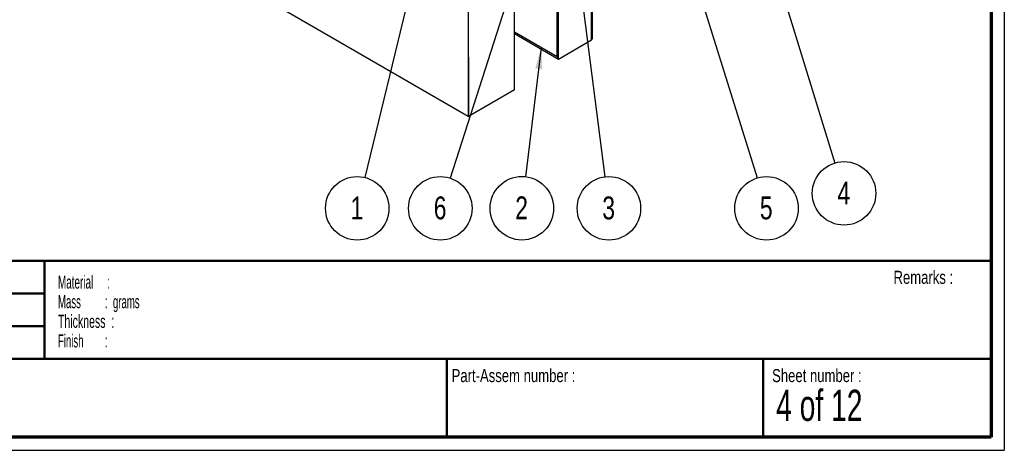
# Paper-space layout 'Sub assem IG' of a CAD drawing. Header units: millimetres. Extents: x 7 to 291, y 7 to 204.
# Tile 2 of 5: x 140 to 291, y 7 to 73. Entities that reach past the tile are written whole.
import ezdxf

# ---------------------------------------------------------------- set-up
doc = ezdxf.new("R2010")
doc.units = ezdxf.units.MM
for name, color, linetype in [('BORDERS', 7, 'Continuous'), ('LOGO', 7, 'Continuous'), ('TEXT_SHEET_FORMAT', 7, 'Continuous')]:
    doc.layers.add(name, color=color, linetype=linetype)
doc.styles.add('SLDTEXTSTYLE1', font='TXT', dxfattribs={"width": 0.75})
doc.styles.add('SLDTEXTSTYLE3', font='TXT', dxfattribs={"width": 0.678571})
doc.styles.add('SLDTEXTSTYLE4', font='TXT', dxfattribs={"width": 0.5675})
doc.styles.add('SLDTEXTSTYLE5', font='TXT', dxfattribs={"width": 0.55})
doc.styles.add('SLDTEXTSTYLE6', font='TXT', dxfattribs={"width": 0.605})
doc.styles.add('SLDTEXTSTYLE7', font='TXT', dxfattribs={"width": 0.549})
doc.dimstyles.new('SLDDIMSTYLE1', dxfattribs={"dimtxt": 0.18, "dimasz": 1.016, "dimexe": 0, "dimexo": 0.0625, "dimgap": 0, "dimtad": 0, "dimtih": 1, "dimtoh": 1, "dimdec": 0, "dimrnd": 1e-09, "dimzin": 0, "dimdsep": 46, "dimtxsty": 'Standard', "dimblk1": 'DOT', "dimblk2": 'DOT', "dimsah": 1, "dimcen": 0.09, "dimadec": 0, "dimazin": 0, "dimtfac": 1.016, "dimtdec": 0, "dimtofl": 0, "dimtmove": 0, "dimatfit": 3, "dimldrblk": 'DOT', "dimfxl": 1, "dimfrac": 2, "dimtolj": 1, "dimtzin": 0, "dimarcsym": 0})
doc.dimstyles.new('SLDDIMSTYLE2', dxfattribs={"dimtxt": 0.18, "dimasz": 3.302, "dimexe": 0, "dimexo": 0.0625, "dimgap": 0, "dimtad": 0, "dimtih": 1, "dimtoh": 1, "dimdec": 0, "dimrnd": 1e-09, "dimzin": 0, "dimdsep": 46, "dimtxsty": 'Standard', "dimsah": 1, "dimcen": 0.09, "dimadec": 0, "dimazin": 0, "dimtfac": 3.302, "dimtdec": 0, "dimtofl": 0, "dimtmove": 0, "dimatfit": 3, "dimfxl": 1, "dimfrac": 2, "dimtolj": 1, "dimtzin": 0, "dimarcsym": 0})

# ---------------------------------------------------------------- blocks, each defined once
blk = doc.blocks.new('SW_NOTE_0_8')
at = {"layer": 'TEXT_SHEET_FORMAT', "color": 0, "char_height": 2, "attachment_point": 1}
for s, insert, style in [('Material     :', (0, 2.58), 'SLDTEXTSTYLE4'), ('Mass         :  grams', (0, -0.42), 'SLDTEXTSTYLE5'), ('Thickness  :', (0, -3.42), 'SLDTEXTSTYLE6'), ('Finish        :', (0, -6.42), 'SLDTEXTSTYLE7')]:
    blk.add_mtext(s, dxfattribs=dict(at, insert=insert, style=style))
blk = doc.blocks.new('SW_NOTE_0_10')
at = {"layer": 'LOGO', "color": 0}
blk.add_circle((-1.15, -4.72), 4.86, dxfattribs=at)
at = {"layer": 'LOGO', "color": 0, "insert": (-1.19, -2.91), "char_height": 3.5, "attachment_point": 2, "style": 'SLDTEXTSTYLE1'}
blk.add_mtext('1', dxfattribs=at)
blk = doc.blocks.new('_Dot')
at = {"color": 0, "linetype": 'ByBlock', "lineweight": -2}
blk.add_line((-0.5, 0), (-1, 0), dxfattribs=at)
at = {"color": 0, "linetype": 'ByBlock', "const_width": 0.5}
blk.add_lwpolyline([(-0.25, 0, 1), (0.25, 0, 1)], format="xyb", close=True, dxfattribs=at)
blk = doc.blocks.new('SW_NOTE_0_11')
at = {"layer": 'LOGO', "color": 0}
blk.add_circle((0.62, -4.82), 4.86, dxfattribs=at)
at = {"layer": 'LOGO', "color": 0, "insert": (0.58, -3.01), "char_height": 3.5, "attachment_point": 2, "style": 'SLDTEXTSTYLE1'}
blk.add_mtext('3', dxfattribs=at)
blk = doc.blocks.new('SW_NOTE_0_12')
at = {"layer": 'LOGO', "color": 0}
blk.add_circle((-0.58, -4.82), 4.86, dxfattribs=at)
at = {"layer": 'LOGO', "color": 0, "insert": (-0.62, -3.01), "char_height": 3.5, "attachment_point": 2, "style": 'SLDTEXTSTYLE1'}
blk.add_mtext('2', dxfattribs=at)
blk = doc.blocks.new('SW_NOTE_0_13')
at = {"layer": 'LOGO', "color": 0}
blk.add_circle((1.45, -4.64), 4.86, dxfattribs=at)
at = {"layer": 'LOGO', "color": 0, "insert": (1.41, -2.83), "char_height": 3.5, "attachment_point": 2, "style": 'SLDTEXTSTYLE1'}
blk.add_mtext('5', dxfattribs=at)
blk = doc.blocks.new('SW_NOTE_0_14')
at = {"layer": 'LOGO', "color": 0}
blk.add_circle((1.43, -4.64), 4.86, dxfattribs=at)
at = {"layer": 'LOGO', "color": 0, "insert": (1.39, -2.83), "char_height": 3.5, "attachment_point": 2, "style": 'SLDTEXTSTYLE1'}
blk.add_mtext('4', dxfattribs=at)
blk = doc.blocks.new('SW_NOTE_0_15')
at = {"layer": 'LOGO', "color": 0}
blk.add_circle((-1.49, -4.63), 4.86, dxfattribs=at)
at = {"layer": 'LOGO', "color": 0, "insert": (-1.52, -2.81), "char_height": 3.5, "attachment_point": 2, "style": 'SLDTEXTSTYLE1'}
blk.add_mtext('6', dxfattribs=at)

psp = doc.layouts.new('Sub assem IG')

# ---------------------------------------------------------------- linework, layer by layer
at = {"color": 7, "linetype": 'Continuous', "lineweight": 25}
for p, q in [((227.37, 69.54), (227.37, 150.38)), ((227.49, 69.8), (227.49, 150.45)), ((222.11, 66.99), (222.11, 147.34)), ((222.32, 66.62), (222.32, 147.46)), ((215.57, 61.91), (215.57, 143.56)), ((208.5, 57.83), (208.5, 139.48)), ((208.49, 57.83), (142.63, 95.85)), ((208.48, 76.99), (208.5, 57.83)), ((208.48, 76.99), (208.49, 57.83)), ((215.57, 70.77), (222.11, 66.99)), ((215.57, 70.52), (222.32, 66.62)), ((222.32, 66.62), (227.37, 69.54)), ((222.11, 66.99), (222.32, 66.62)), ((215.57, 61.91), (208.5, 57.83)), ((208.49, 57.83), (208.5, 57.83))]:
    psp.add_line(p, q, dxfattribs=at)
psp.add_ellipse((227.09, 70.03), major_axis=(-0.283, 0.49), ratio=0.577335, start_param=3.141552, end_param=3.92695, dxfattribs=at)
psp.add_ellipse((227.09, 70.03), major_axis=(-0.283, 0.49), ratio=0.577335, start_param=3.141552, end_param=3.92695, dxfattribs=at)
at = {"layer": 'BORDERS', "lineweight": 70}
for p, q in [((288.57, 201.78), (288.57, 8.78)), ((288.57, 8.78), (8.57, 8.78))]:
    psp.add_line(p, q, dxfattribs=at)
at = {"layer": 'BORDERS', "lineweight": 50}
for p, q in [((8.57, 35.78), (288.57, 35.78)), ((143.57, 35.78), (143.57, 20.78)), ((38.57, 30.78), (143.57, 30.78)), ((38.57, 25.78), (143.57, 25.78)), ((8.57, 20.78), (288.57, 20.78)), ((205.22, 8.78), (205.22, 20.78)), ((253.65, 8.78), (253.65, 20.78))]:
    psp.add_line(p, q, dxfattribs=at)
at = {"layer": 'TEXT_SHEET_FORMAT'}
for p in [(290.57, 203.78), (6.57, 6.78)]:
    psp.add_line(p, (290.57, 6.78), dxfattribs=at)

# ---------------------------------------------------------------- block references
at = {"layer": 'LOGO', "color": 7}
for name, p in [('SW_NOTE_0_14', (264.6, 50.72)), ('SW_NOTE_0_10', (192.63, 48.51)), ('SW_NOTE_0_15', (205.69, 48.42)), ('SW_NOTE_0_12', (217.27, 48.62)), ('SW_NOTE_0_11', (229.4, 48.61)), ('SW_NOTE_0_13', (252.7, 48.43))]:
    psp.add_blockref(name, p, dxfattribs=at)
at = {"layer": 'TEXT_SHEET_FORMAT', "color": 218}
psp.add_blockref('SW_NOTE_0_8', (145.65, 30.93), dxfattribs=at)

# ---------------------------------------------------------------- texts
at = {"layer": 'TEXT_SHEET_FORMAT', "attachment_point": 1}
for s, insert, char_height, style in [('Remarks :', (273.6, 34.24), 2, 'SLDTEXTSTYLE1'), ('Part-Assem number :', (205.93, 19.21), 2, 'SLDTEXTSTYLE1'), ('Sheet number :', (255.01, 19.21), 2, 'SLDTEXTSTYLE1'), ('4 of 12', (255.63, 16.04), 4.763, 'SLDTEXTSTYLE3')]:
    psp.add_mtext(s, dxfattribs=dict(at, insert=insert, char_height=char_height, style=style))

# ---------------------------------------------------------------- leaders
at = {"layer": 'LOGO', "color": 7}
for points, dimstyle in [([(222.32, 104.03), (229.4, 48.61)], 'SLDDIMSTYLE2'), ([(249.99, 98.21), (264.6, 50.72)], 'SLDDIMSTYLE2'), ([(239.57, 90.57), (252.7, 48.43)], 'SLDDIMSTYLE2'), ([(202.61, 89.47), (192.63, 48.51)], 'SLDDIMSTYLE1'), ([(216.9, 83.27), (205.69, 48.42)], 'SLDDIMSTYLE2'), ([(219.66, 68.4), (217.27, 48.62)], 'SLDDIMSTYLE2')]:
    psp.add_leader(points, dimstyle=dimstyle, dxfattribs=at)

doc.saveas('drawing.dxf')
